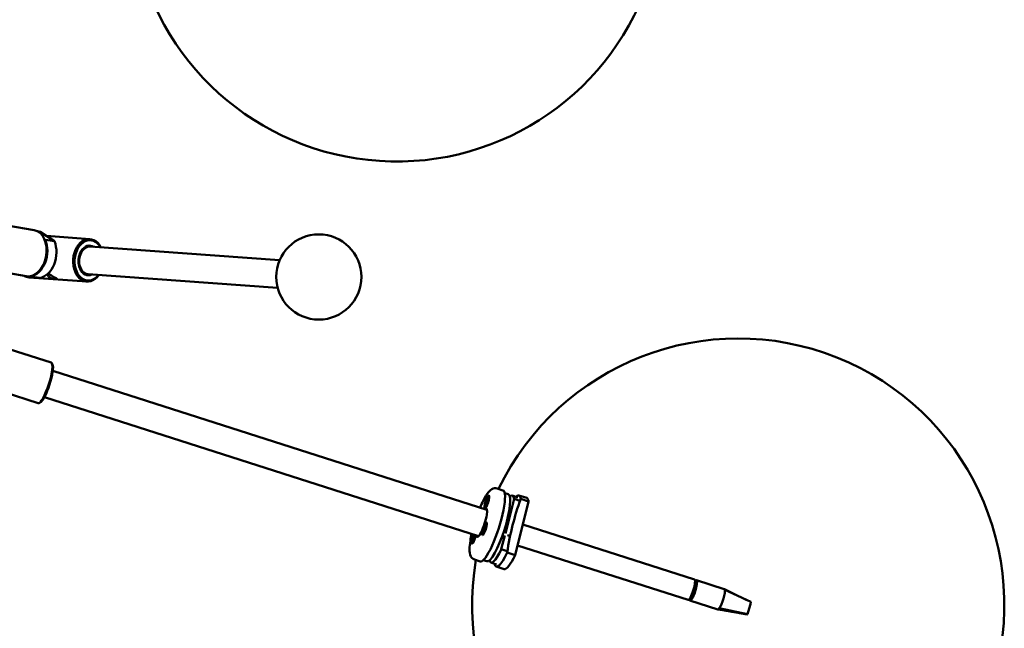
# Model space of a CAD drawing. Header units: millimetres. Extents: x 577 to 5072, y 853 to 3382.
# Tile 15 of 16: x 4610 to 5072, y 1923 to 2208. Entities that reach past the tile are written whole.
import ezdxf

# ---------------------------------------------------------------- set-up
doc = ezdxf.new("R2010")
doc.units = ezdxf.units.MM
doc.header["$LTSCALE"] = 18
doc.layers.add('Widoczne (ISO)', color=7, linetype='Continuous', lineweight=50)

msp = doc.modelspace()

# ---------------------------------------------------------------- linework, layer by layer
at = {"layer": 'Widoczne (ISO)'}
for p, q in [((4603.8, 2111.93), (4616.49, 2109.73)), ((4619.33, 2108.94), (4618.16, 2109.15)), ((4619.33, 2108.94), (4626.04, 2104.46)), ((4621.8, 2105.19), (4621.33, 2105.5)), ((4621.8, 2105.19), (4626.04, 2104.46)), ((4622.29, 2106.96), (4642.7, 2105.49)), ((4622.39, 2100.12), (4622.39, 2100.24)), ((4642.79, 2101.98), (4731.82, 2095.57)), ((4621.52, 2095.11), (4621.48, 2094.99)), ((4603.8, 2089.6), (4612.73, 2088.05)), ((4614.1, 2087.5), (4641.26, 2085.54)), ((4614.7, 2088.07), (4614.84, 2087.97)), ((4619.09, 2087.24), (4614.84, 2087.97)), ((4641.86, 2089.01), (4730.89, 2082.61)), ((4624.53, 2047.54), (4588.15, 2059.17)), ((4625.16, 2046.6), (4624.86, 2047.21)), ((4829.2, 1978.43), (4625.26, 2043.63)), ((4618.44, 2028.48), (4602, 2033.74)), ((4825.24, 1966.04), (4621.3, 2031.24)), ((4619.5, 2028.89), (4618.9, 2028.56)), ((4830.05, 1984.75), (4830.28, 1984.67)), ((4836.75, 1987.56), (4833.95, 1988.46)), ((4837.56, 1986.25), (4839.24, 1985.71)), ((4841.11, 1985.12), (4843.79, 1984.26)), ((4847.94, 1983.98), (4844.21, 1985.18)), ((4828.63, 1980.93), (4828.97, 1981.68)), ((4828.97, 1981.58), (4828.63, 1980.93)), ((4828.68, 1980.52), (4828.95, 1981.37)), ((4828.71, 1981.6), (4828.96, 1981.83)), ((4828.86, 1980.61), (4829.06, 1981.42)), ((4828.9, 1982.28), (4829.08, 1982.25)), ((4828.97, 1981.58), (4829.1, 1981.56)), ((4828.98, 1981.84), (4829.23, 1981.78)), ((4829.19, 1981.18), (4829.17, 1981.68)), ((4829.19, 1982.46), (4829.23, 1983.07)), ((4829.23, 1981.8), (4829.19, 1981.18)), ((4829.23, 1983.07), (4829.25, 1982.58)), ((4829.3, 1982.54), (4829.43, 1982.49)), ((4829.51, 1981.97), (4829.34, 1982)), ((4829.56, 1983.65), (4829.36, 1982.83)), ((4829.44, 1982.67), (4829.48, 1982.65)), ((4829.44, 1982.42), (4829.62, 1982.34)), ((4829.78, 1983.33), (4829.45, 1982.58)), ((4829.45, 1982.67), (4829.78, 1983.33)), ((4829.71, 1982.66), (4829.46, 1982.43)), ((4829.73, 1983.73), (4829.47, 1982.88)), ((4841.93, 1983.56), (4837.85, 1967.36)), ((4841.93, 1983.56), (4844.61, 1982.7)), ((4848.8, 1982.4), (4842.43, 1957.15)), ((4845.07, 1983.6), (4848.8, 1982.4)), ((4828.37, 1979.51), (4828.6, 1979.43)), ((4828.08, 1970.64), (4828.06, 1970.1)), ((4828.14, 1970.14), (4828.37, 1971.03)), ((4828.37, 1971.03), (4828.18, 1970.18)), ((4828.59, 1971.08), (4828.28, 1970.29)), ((4828.61, 1970.73), (4828.29, 1970.07)), ((4828.85, 1972.17), (4829.08, 1972.09)), ((4926.71, 1945.68), (4846.05, 1971.46)), ((4822.87, 1965.97), (4823, 1965.75)), ((4822.94, 1965.61), (4822.87, 1965.97)), ((4823.19, 1966.7), (4823.1, 1966.04)), ((4823.23, 1966.09), (4823.28, 1966.07)), ((4823.34, 1966.65), (4823.24, 1966.23)), ((4823.5, 1965.86), (4823.24, 1965.61)), ((4823.26, 1966.1), (4823.46, 1966.61)), ((4823.47, 1966.61), (4823.27, 1966.05)), ((4823.28, 1965.95), (4823.5, 1965.86)), ((4823.62, 1966.48), (4823.32, 1965.99)), ((4827.17, 1966.93), (4827.4, 1966.86)), ((4827.41, 1968.37), (4827.73, 1969.02)), ((4827.43, 1968.02), (4827.74, 1968.81)), ((4827.56, 1969.16), (4827.84, 1969.46)), ((4827.81, 1969.32), (4827.56, 1969.16)), ((4827.88, 1968.96), (4827.64, 1968.07)), ((4827.64, 1968.07), (4827.84, 1968.92)), ((4827.82, 1970.04), (4827.9, 1969.74)), ((4827.82, 1968.94), (4827.87, 1968.93)), ((4827.94, 1969.04), (4828.17, 1968.99)), ((4827.94, 1968.46), (4827.96, 1968.99)), ((4828.07, 1970.06), (4828.25, 1969.98)), ((4828.2, 1969.05), (4828.12, 1969.36)), ((4828.45, 1969.93), (4828.17, 1969.64)), ((4828.19, 1970.16), (4828.31, 1970.11)), ((4828.21, 1969.78), (4828.45, 1969.93)), ((4837.6, 1966.4), (4835.97, 1959.94)), ((4837.13, 1968.21), (4837.8, 1967.99)), ((4822.2, 1962.86), (4822.43, 1962.78)), ((4822.45, 1964.48), (4822.76, 1964.96)), ((4822.49, 1964.03), (4822.8, 1964.91)), ((4822.82, 1964.86), (4822.49, 1964.03)), ((4822.58, 1965.1), (4822.83, 1965.35)), ((4822.64, 1963.91), (4822.84, 1964.73)), ((4822.79, 1965), (4822.99, 1964.96)), ((4822.84, 1964.87), (4822.97, 1964.84)), ((4822.87, 1964.22), (4822.98, 1964.91)), ((4823.2, 1964.98), (4823.08, 1965.2)), ((4823.13, 1965.34), (4823.2, 1964.98)), ((4836.13, 1965.38), (4836.88, 1965.14)), ((4923.66, 1936.15), (4843.6, 1961.75)), ((4835.97, 1959.94), (4838.66, 1959.08)), ((4842.43, 1957.15), (4838.7, 1958.34)), ((4826.09, 1954.22), (4823.29, 1955.12)), ((4827.51, 1954.82), (4829.19, 1954.28)), ((4831.06, 1953.68), (4833.74, 1952.83)), ((4837.28, 1950.64), (4833.55, 1951.84)), ((4926.89, 1943.67), (4927.62, 1943.43)), ((4927.41, 1944.66), (4926.98, 1944.8)), ((4927.45, 1944.65), (4926.98, 1944.79)), ((4927.62, 1943.43), (4927.45, 1944.65)), ((4927.64, 1945.38), (4940.7, 1941.2)), ((4925.85, 1937.69), (4926.87, 1940.15)), ((4926.87, 1940.15), (4926.08, 1940.4)), ((4953.25, 1935.17), (4940.91, 1940.93)), ((4924.82, 1936.57), (4924.4, 1936.7)), ((4924.59, 1935.85), (4937.66, 1931.68)), ((4925.1, 1937.93), (4925.85, 1937.69)), ((4952.94, 1934.12), (4951.89, 1930.5)), ((4953.25, 1935.17), (4952.94, 1934.12)), ((4951.58, 1929.45), (4938.37, 1932.2)), ((4951.24, 1929.36), (4949.71, 1929.65)), ((4951.58, 1929.45), (4951.24, 1929.36)), ((4951.89, 1930.5), (4951.58, 1929.45))]:
    msp.add_line(p, q, dxfattribs=at)
msp.add_circle((4750.22, 2087.73), 20, dxfattribs=at)
for centre, start, end in [((4786.85, 2266.9), 192.1109, 138.6272), ((4947.24, 1933.86), 170.3179, 154.2222)]:
    msp.add_arc(centre, 125, start, end, dxfattribs=at)
for centre, major_axis, ratio, start_param, end_param in [((4614.61, 2098.89), (1.88, 10.84), 0.696364, 3.141593, 6.283185), ((4614.96, 2098.83), (-1.88, -10.84), 0.696364, 0.228905, 2.313783), ((4641.98, 2095.52), (0.72, 9.97), 0.715939, 5.419973, 10.28799), ((4642.33, 2095.49), (-0.68, -9.48), 0.715939, 2.324317, 7.100461), ((4619.21, 2098.09), (-1.88, -10.84), 0.696364, 0.228905, 2.313783), ((4614.96, 2098.83), (1.8, 10.35), 0.696364, 4.468009, 4.956769), ((4642.33, 2095.49), (0.5, 6.94), 0.715939, 5.918145, 9.789818), ((4641.63, 2095.54), (0.43, 5.94), 0.715939, 0.522085, 2.619508), ((4641.63, 2095.54), (-0.42, -5.79), 0.715939, 3.88537, 5.539408), ((4642.33, 2095.49), (0.47, 6.48), 0.715939, 0, 3.141593), ((4614.82, 2097.47), (-0.72, -9.97), 0.715939, 5.950896, 6.283185), ((4621.49, 2038.01), (3.05, 9.53), 0.201258, 3.141593, 6.283185), ((4621.96, 2037.86), (-2.89, -9.05), 0.201258, 0.206936, 2.934656), ((4831.42, 1970.89), (-5.33, -16.67), 0.201258, 0, 3.141593), ((4834.22, 1970), (5.02, 15.72), 0.201258, 3.141593, 6.283185), ((4829.44, 1982.05), (0.84, 2.62), 0.201258, 6.14353, 6.283185), ((4836.08, 1969.4), (5.02, 15.72), 0.201258, 5.894383, 6.582613), ((4838.88, 1968.51), (5.33, 16.67), 0.201258, 5.904443, 6.622878), ((4826.75, 1972.38), (-2.13, -6.67), 0.201258, 5.902934, 9.805029), ((4828.91, 1981.38), (0.065, 0.203), 0.201258, 4.738498, 6.365446), ((4828.91, 1981.63), (0.065, 0.203), 0.201258, 4.997642, 6.62459), ((4828.72, 1981.68), (-0.312, 0.215), 0.439544, 3.705407, 4.140437), ((4829.12, 1981.48), (0.065, 0.203), 0.201258, 0.285253, 1.912201), ((4829.14, 1982.45), (-0.065, -0.203), 0.201258, 0.026109, 1.653057), ((4828.94, 1981.56), (-0.385, -0.058), 0.2584, 3.862692, 4.029899), ((4828.96, 1982.54), (0.385, 0.043), 0.31993, 5.306314, 5.912363), ((4829.27, 1981.8), (0.065, 0.203), 0.201258, 0.026109, 1.653057), ((4829.3, 1982.77), (-0.065, -0.203), 0.201258, 0.285253, 1.912201), ((4829.1, 1982.81), (-0.24, 0.272), 0.182665, 2.438811, 2.779438), ((4829.5, 1982.62), (-0.065, -0.203), 0.201258, 4.997642, 6.62459), ((4829.51, 1982.87), (-0.065, -0.203), 0.201258, 4.738498, 6.365446), ((4829.32, 1982.91), (0.301, -0.237), 0.388862, 5.441085, 5.56665), ((4842.61, 1967.31), (5.33, 16.67), 0.201258, 5.904443, 6.283185), ((4829.44, 1982.05), (-0.84, -2.62), 0.201258, 0, 0.139655), ((4827.22, 1972.24), (1.98, 6.19), 0.201258, 6.257012, 6.283185), ((4827.22, 1972.24), (1.98, 6.19), 0.201258, 6.257012, 6.283185), ((4828.24, 1969.47), (0.84, 2.62), 0.201258, 6.14353, 6.283185), ((4836.08, 1969.4), (-2.13, -6.67), 0.201258, 1.453627, 1.910353), ((4823.04, 1965.48), (-0.96, -3), 0.201258, 4.318231, 8.24814), ((4823.04, 1965.48), (-0.84, -2.62), 0.201258, 4.256912, 8.309458), ((4823.02, 1965.93), (0.065, 0.203), 0.201258, 3.762033, 5.388981), ((4822.82, 1965.96), (-0.251, 0.285), 0.028071, 2.356428, 3.012736), ((4823.3, 1966.29), (-0.065, -0.203), 0.201258, 5.073685, 6.700633), ((4823.11, 1966.34), (0.325, -0.187), 0.481382, 5.431138, 5.543175), ((4823.34, 1966.16), (-0.065, -0.203), 0.201258, 5.332829, 6.959777), ((4827.22, 1972.24), (-1.98, -6.19), 0.201258, 0, 0.026173), ((4827.22, 1972.24), (-1.98, -6.19), 0.201258, 0, 0.026173), ((4828.24, 1969.47), (-0.84, -2.62), 0.201258, 0, 0.139655), ((4827.73, 1969.15), (0.065, 0.203), 0.201258, 4.089425, 5.716373), ((4827.76, 1968.73), (0.065, 0.203), 0.201258, 5.919365, 7.546313), ((4827.55, 1969.24), (0.368, 0.086), 0.051871, 0.115109, 0.771417), ((4827.83, 1969.55), (0.065, 0.203), 0.201258, 4.348569, 5.975517), ((4827.63, 1969.58), (-0.275, 0.277), 0.214386, 3.412914, 4.069222), ((4827.58, 1968.8), (-0.375, 0.026), 0.46932, 3.874775, 3.988001), ((4827.88, 1968.84), (0.065, 0.203), 0.201258, 5.660221, 7.287169), ((4828.14, 1970.26), (-0.065, -0.203), 0.201258, 5.660221, 7.287169), ((4828.19, 1969.55), (-0.065, -0.203), 0.201258, 4.348569, 5.975517), ((4827.95, 1970.33), (0.368, -0.06), 0.502173, 5.313551, 5.526452), ((4828.26, 1970.36), (-0.065, -0.203), 0.201258, 5.919365, 7.546313), ((4828.29, 1969.94), (-0.065, -0.203), 0.201258, 4.089425, 5.716373), ((4828.09, 1969.98), (0.268, -0.283), 0.148457, 5.335255, 5.588301), ((4837.22, 1966.84), (0.46, 1.43), 0.201258, 5.733723, 6.832647), ((4838.92, 1966.06), (-0.46, -1.43), 0.201258, 1.517275, 2.226263), ((4823.27, 1965.4), (-0.84, -2.62), 0.201258, 0, 0.139655), ((4822.73, 1964.8), (0.065, 0.203), 0.201258, 5.332829, 6.959777), ((4822.54, 1964.85), (-0.339, 0.154), 0.509537, 3.941928, 4.101217), ((4822.78, 1964.67), (0.065, 0.203), 0.201258, 5.073685, 6.700633), ((4822.88, 1965.54), (-0.065, -0.203), 0.201258, 0.361296, 1.988244), ((4822.7, 1965.63), (0.384, 0.069), 0.193432, 5.366993, 6.023301), ((4823.05, 1965.03), (-0.065, -0.203), 0.201258, 3.762033, 5.388981), ((4822.87, 1965.12), (-0.381, -0.078), 0.12677, 3.818757, 4.102287), ((4823.2, 1965.41), (0.065, 0.203), 0.201258, 0.361296, 1.988244), ((4836.08, 1969.4), (-5.02, -15.72), 0.201258, 5.983757, 7.273933), ((4838.88, 1968.51), (-5.33, -16.67), 0.201258, 5.943493, 7.263873), ((4842.61, 1967.31), (-5.33, -16.67), 0.201258, 0, 0.980688), ((4925.18, 1940.91), (1.52, 4.76), 0.201258, 3.141593, 6.283185), ((4926.12, 1940.62), (-1.52, -4.76), 0.201258, 5.77487, 9.933094), ((4926.12, 1940.62), (-1.29, -4.05), 0.201258, 1.52069, 2.402084), ((4926.12, 1940.62), (1.29, 4.05), 0.201258, 6.233079, 6.283185), ((4939.18, 1936.44), (1.52, 4.76), 0.201258, 3.681901, 6.00046), ((4939.18, 1936.44), (1.52, 4.76), 0.201258, 6.00046, 6.283185), ((4926.12, 1940.62), (-1.29, -4.05), 0.201258, 0, 0.831287), ((4939.18, 1936.44), (-1.52, -4.76), 0.201258, 0, 0.540308)]:
    msp.add_ellipse(centre, major_axis=major_axis, ratio=ratio, start_param=start_param, end_param=end_param, dxfattribs=at)
for centre, major_axis in [((4829.21, 1982.13), (-0.96, -3)), ((4829.21, 1982.13), (0.84, 2.62)), ((4828.01, 1969.55), (-0.96, -3)), ((4828.01, 1969.55), (0.84, 2.62))]:
    msp.add_ellipse(centre, major_axis=major_axis, ratio=0.201258, dxfattribs=at)
for points, knots in [([(4623.39, 2089.01), (4623.48, 2089), (4623.58, 2088.98), (4623.79, 2088.91), (4623.9, 2088.86), (4624.24, 2088.7), (4624.48, 2088.56), (4625.01, 2088.23), (4625.34, 2088.02), (4625.97, 2087.61), (4626.26, 2087.43), (4626.7, 2087.15), (4626.88, 2087.03), (4627.15, 2086.85), (4627.24, 2086.78), (4627.25, 2086.7), (4627.22, 2086.68), (4627.05, 2086.66), (4626.91, 2086.66), (4626.58, 2086.69), (4626.37, 2086.71), (4625.91, 2086.77), (4625.66, 2086.82), (4625.13, 2086.93), (4624.82, 2087.01), (4624.27, 2087.22), (4624.02, 2087.34), (4623.58, 2087.62), (4623.38, 2087.8), (4623.08, 2088.18), (4623, 2088.38), (4622.96, 2088.67), (4622.97, 2088.79), (4623.07, 2088.92), (4623.11, 2088.96), (4623.23, 2089.01), (4623.3, 2089.02), (4623.39, 2089.01)], [0, 0, 0, 0, 0.037993, 0.037993, 0.075986, 0.075986, 0.151971, 0.151971, 0.263882, 0.263882, 0.375793, 0.375793, 0.467487, 0.467487, 0.55918, 0.55918, 0.630181, 0.630181, 0.701182, 0.701182, 0.772183, 0.772183, 0.843184, 0.843184, 0.934877, 0.934877, 1.026571, 1.026571, 1.138482, 1.138482, 1.250393, 1.250393, 1.326378, 1.326378, 1.364371, 1.364371, 1.402364, 1.402364, 1.402364, 1.402364]), ([(4833.95, 1988.46), (4833.54, 1988.59), (4833.1, 1988.61), (4832.26, 1988.48), (4831.89, 1988.32), (4830.92, 1987.75), (4830.44, 1987.26), (4829.13, 1985.67), (4828.31, 1984.33), (4826.98, 1981.7), (4826.48, 1980.61), (4825.99, 1979.45)], [4.411416, 4.411416, 4.411416, 4.411416, 4.510189, 4.510189, 4.631844, 4.631844, 4.876108, 4.876108, 5.304571, 5.304571, 5.562166, 5.562166, 5.562166, 5.562166]), ([(4828.68, 1980.52), (4828.69, 1980.54), (4828.7, 1980.56), (4828.72, 1980.59), (4828.74, 1980.6), (4828.77, 1980.61), (4828.78, 1980.62), (4828.8, 1980.62)], [0.02076039, 0.02076039, 0.02076039, 0.02076039, 0.02593303, 0.02593303, 0.03109721, 0.03109721, 0.03532758, 0.03532758, 0.03532758, 0.03532758]), ([(4828.87, 1980.64), (4828.87, 1980.64), (4828.87, 1980.64), (4828.86, 1980.63), (4828.86, 1980.63), (4828.85, 1980.62), (4828.84, 1980.62), (4828.84, 1980.61), (4828.83, 1980.61), (4828.83, 1980.61), (4828.83, 1980.61), (4828.83, 1980.61)], [4.5505952, 4.5505952, 4.5505952, 4.5505952, 4.5540548, 4.5540548, 4.6139226, 4.6139226, 4.6737903, 4.6737903, 4.733658, 4.733658, 4.7349178, 4.7349178, 4.7349178, 4.7349178]), ([(4828.9, 1982.28), (4828.91, 1982.28), (4828.91, 1982.28), (4828.93, 1982.27), (4828.95, 1982.27), (4828.97, 1982.26), (4828.98, 1982.25), (4829, 1982.25)], [0.02076039, 0.02076039, 0.02076039, 0.02076039, 0.02593303, 0.02593303, 0.03109721, 0.03109721, 0.03532758, 0.03532758, 0.03532758, 0.03532758]), ([(4829.7, 1982.65), (4829.69, 1982.61), (4829.68, 1982.56), (4829.66, 1982.47), (4829.65, 1982.43), (4829.62, 1982.34), (4829.61, 1982.29), (4829.58, 1982.2), (4829.57, 1982.15), (4829.54, 1982.06), (4829.53, 1982.02), (4829.51, 1981.97)], [2.9239839, 2.9239839, 2.9239839, 2.9239839, 3.011016, 3.011016, 3.098048, 3.098048, 3.1850801, 3.1850801, 3.2721121, 3.2721121, 3.3590758, 3.3590758, 3.3590758, 3.3590758]), ([(4829.6, 1983.51), (4829.59, 1983.52), (4829.58, 1983.53), (4829.56, 1983.56), (4829.56, 1983.58), (4829.55, 1983.61), (4829.55, 1983.63), (4829.56, 1983.65)], [0.04758377, 0.04758377, 0.04758377, 0.04758377, 0.05181414, 0.05181414, 0.05697832, 0.05697832, 0.06215096, 0.06215096, 0.06215096, 0.06215096]), ([(4838.7, 1958.34), (4839.36, 1962.79), (4840.25, 1967.1), (4842.3, 1975.23), (4843.55, 1979.42), (4845.07, 1983.6)], [35.882115, 35.882115, 35.882115, 35.882115, 37.196513, 37.196513, 38.510912, 38.510912, 38.510912, 38.510912]), ([(4828.59, 1970.99), (4828.58, 1971), (4828.58, 1971.02), (4828.58, 1971.05), (4828.58, 1971.06), (4828.59, 1971.08)], [0.052978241, 0.052978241, 0.052978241, 0.052978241, 0.056978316, 0.056978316, 0.062150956, 0.062150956, 0.062150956, 0.062150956]), ([(4828.59, 1970.99), (4828.59, 1970.98), (4828.59, 1970.97), (4828.6, 1970.95), (4828.6, 1970.93), (4828.6, 1970.9), (4828.6, 1970.88), (4828.61, 1970.83), (4828.61, 1970.81), (4828.61, 1970.76), (4828.6, 1970.74), (4828.6, 1970.71)], [2.9233627, 2.9233627, 2.9233627, 2.9233627, 3.0105866, 3.0105866, 3.0978105, 3.0978105, 3.1850343, 3.1850343, 3.2722582, 3.2722582, 3.3427054, 3.3427054, 3.3427054, 3.3427054]), ([(4822.03, 1967.07), (4821.78, 1965.96), (4821.57, 1964.89), (4821.18, 1962.42), (4821.05, 1961.11), (4821.03, 1958.66), (4821.07, 1957.61), (4821.81, 1956.25), (4822, 1955.97), (4822.54, 1955.47), (4822.89, 1955.25), (4823.29, 1955.12)], [6.402259, 6.402259, 6.402259, 6.402259, 6.634719, 6.634719, 6.975014, 6.975014, 7.362284, 7.362284, 7.457646, 7.457646, 7.553009, 7.553009, 7.553009, 7.553009]), ([(4823.26, 1966.62), (4823.25, 1966.63), (4823.24, 1966.64), (4823.22, 1966.66), (4823.21, 1966.68), (4823.2, 1966.69), (4823.2, 1966.69), (4823.2, 1966.69)], [0.047583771, 0.047583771, 0.047583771, 0.047583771, 0.051814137, 0.051814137, 0.056978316, 0.056978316, 0.0570511, 0.0570511, 0.0570511, 0.0570511]), ([(4823.61, 1966.46), (4823.61, 1966.42), (4823.6, 1966.38), (4823.59, 1966.31), (4823.58, 1966.27), (4823.57, 1966.19), (4823.56, 1966.15), (4823.54, 1966.07), (4823.54, 1966.02), (4823.52, 1965.94), (4823.51, 1965.9), (4823.49, 1965.85)], [1.353028, 1.353028, 1.353028, 1.353028, 1.4400983, 1.4400983, 1.5271685, 1.5271685, 1.6142388, 1.6142388, 1.701309, 1.701309, 1.785291, 1.785291, 1.785291, 1.785291]), ([(4827.41, 1968.37), (4827.41, 1968.38), (4827.42, 1968.39), (4827.45, 1968.41), (4827.46, 1968.42), (4827.49, 1968.43), (4827.51, 1968.43), (4827.52, 1968.43)], [0.02076039, 0.02076039, 0.02076039, 0.02076039, 0.02593303, 0.02593303, 0.03109721, 0.03109721, 0.03532758, 0.03532758, 0.03532758, 0.03532758]), ([(4827.91, 1969.98), (4827.89, 1969.99), (4827.88, 1969.99), (4827.86, 1970.01), (4827.84, 1970.02), (4827.83, 1970.03), (4827.82, 1970.04), (4827.82, 1970.04)], [0.04758377, 0.04758377, 0.04758377, 0.04758377, 0.05181414, 0.05181414, 0.05697832, 0.05697832, 0.06215096, 0.06215096, 0.06215096, 0.06215096]), ([(4827.91, 1969.33), (4827.93, 1969.32), (4827.96, 1969.32), (4828.03, 1969.3), (4828.08, 1969.29), (4828.14, 1969.27)], [-2.79635517, -2.79635517, -2.79635517, -2.79635517, -2.79003986, -2.79003986, -2.77413465, -2.77413465, -2.77413465, -2.77413465]), ([(4828.19, 1969.06), (4828.18, 1969.02), (4828.16, 1968.97), (4828.13, 1968.89), (4828.11, 1968.85), (4828.08, 1968.77), (4828.06, 1968.73), (4828.03, 1968.65), (4828.01, 1968.62), (4827.98, 1968.54), (4827.96, 1968.51), (4827.94, 1968.48)], [4.497361, 4.497361, 4.497361, 4.497361, 4.5818778, 4.5818778, 4.668939, 4.668939, 4.7560002, 4.7560002, 4.8430614, 4.8430614, 4.9301226, 4.9301226, 4.9301226, 4.9301226]), ([(4840.07, 1966.65), (4840.06, 1966.62), (4840.06, 1966.58), (4840.03, 1966.37), (4840, 1966.19), (4839.92, 1965.89), (4839.89, 1965.78), (4839.86, 1965.68)], [-0.1321984, -0.1321984, -0.1321984, -0.1321984, -0.1186679, -0.1186679, -0.0593926, -0.0593926, -0.0254432, -0.0254432, -0.0254432, -0.0254432]), ([(4822.58, 1965.1), (4822.58, 1965.1), (4822.59, 1965.11), (4822.61, 1965.11), (4822.63, 1965.11), (4822.65, 1965.11), (4822.67, 1965.11), (4822.68, 1965.1)], [0.02076039, 0.02076039, 0.02076039, 0.02076039, 0.02593303, 0.02593303, 0.03109721, 0.03109721, 0.03532758, 0.03532758, 0.03532758, 0.03532758]), ([(4822.64, 1963.91), (4822.65, 1963.93), (4822.66, 1963.95), (4822.67, 1963.97), (4822.68, 1963.97), (4822.68, 1963.98)], [0.020760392, 0.020760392, 0.020760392, 0.020760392, 0.025933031, 0.025933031, 0.028741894, 0.028741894, 0.028741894, 0.028741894]), ([(4822.88, 1964.23), (4822.86, 1964.21), (4822.85, 1964.19), (4822.82, 1964.15), (4822.81, 1964.12), (4822.78, 1964.08), (4822.76, 1964.06), (4822.74, 1964.03), (4822.73, 1964.02), (4822.7, 1964), (4822.69, 1963.99), (4822.68, 1963.98)], [2.9379247, 2.9379247, 2.9379247, 2.9379247, 3.010973, 3.010973, 3.0981955, 3.0981955, 3.1854179, 3.1854179, 3.2726404, 3.2726404, 3.3598629, 3.3598629, 3.3598629, 3.3598629]), ([(4823.07, 1965.68), (4823.09, 1965.67), (4823.11, 1965.66), (4823.17, 1965.64), (4823.21, 1965.62), (4823.24, 1965.61)], [-2.79635517, -2.79635517, -2.79635517, -2.79635517, -2.79003986, -2.79003986, -2.77856766, -2.77856766, -2.77856766, -2.77856766]), ([(4949.71, 1929.65), (4949.55, 1929.68), (4949.38, 1929.71), (4948.94, 1929.79), (4948.66, 1929.83), (4947.62, 1930.01), (4946.84, 1930.14), (4943.71, 1930.67), (4941.36, 1931.06), (4938.56, 1931.52), (4938.13, 1931.6), (4937.69, 1931.67)], [0, 0, 0, 0, 0.059401, 0.059401, 0.14844, 0.14844, 0.39276, 0.39276, 1.12495, 1.12495, 1.261548, 1.261548, 1.261548, 1.261548])]:
    msp.add_open_spline(points, degree=3, knots=knots, dxfattribs=at)
for points, weights in [([(4828.86, 1980.63), (4828.83, 1980.63), (4828.8, 1980.62)], [1.00644793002, 1.00515789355, 1.00378810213]), ([(4829.53, 1982.04), (4829.29, 1982.13), (4829, 1982.25)], [1.02354412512, 1.01789635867, 1.00378810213]), ([(4829.6, 1983.51), (4829.63, 1983.49), (4829.65, 1983.47)], [1.00378810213, 1.00518541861, 1.00649974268]), ([(4823.26, 1966.62), (4823.29, 1966.6), (4823.32, 1966.58)], [1.00378810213, 1.00540119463, 1.00690368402]), ([(4827.59, 1968.43), (4827.56, 1968.43), (4827.52, 1968.43)], [1.00678807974, 1.00533922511, 1.00378810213]), ([(4827.91, 1969.98), (4828.07, 1969.92), (4828.22, 1969.86)], [1.00378810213, 1.01166031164, 1.01689836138]), ([(4823.01, 1965.03), (4822.85, 1965.07), (4822.68, 1965.1)], [1.01675246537, 1.01155106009, 1.00378810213])]:
    msp.add_rational_spline(points, weights, degree=2, dxfattribs=at)
for points in [[(4829.7, 1982.65), (4829.7, 1982.65), (4829.7, 1982.66), (4829.71, 1982.66)], [(4823.61, 1966.46), (4823.61, 1966.46), (4823.62, 1966.47), (4823.62, 1966.48)], [(4827.94, 1968.46), (4827.94, 1968.46), (4827.94, 1968.47), (4827.94, 1968.48)], [(4940.73, 1941.19), (4944.13, 1939.53), (4947.51, 1937.84), (4951.01, 1936.21)]]:
    msp.add_open_spline(points, degree=3, dxfattribs=at)

doc.saveas('drawing.dxf')
